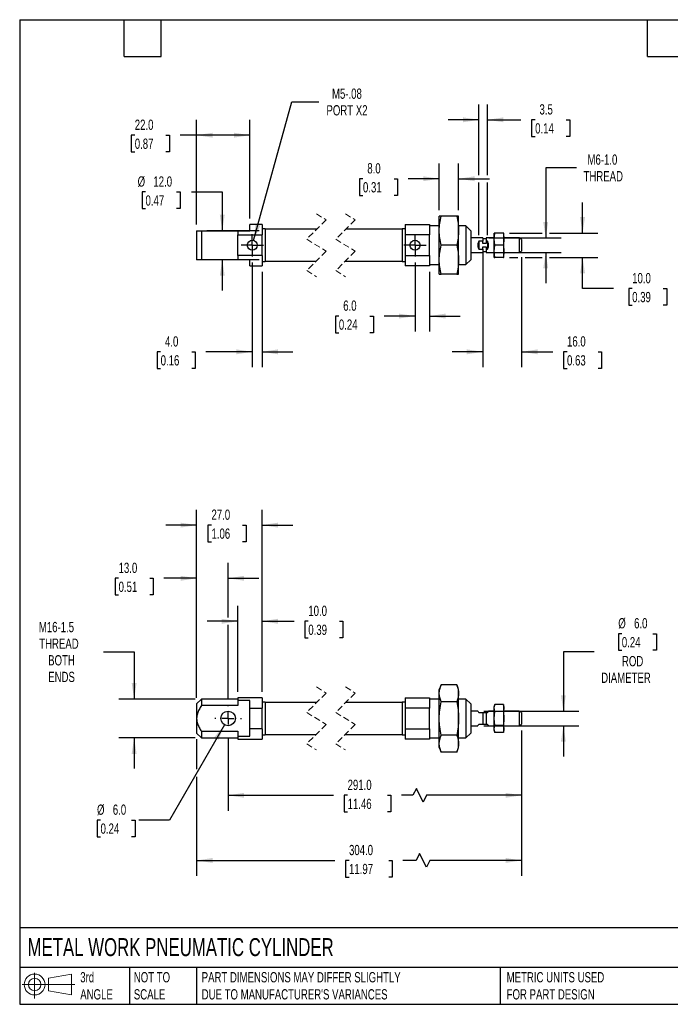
# Model space of a CAD drawing. Header units: millimetres. Extents: x 13 to 546, y 13 to 419.
# Tile 1 of 2: x 13 to 281, y 13 to 419. Entities that reach past the tile are written whole.
import ezdxf

# ---------------------------------------------------------------- set-up
doc = ezdxf.new("R2010")
doc.units = ezdxf.units.MM
doc.header["$LTSCALE"] = 2
for name, pattern in [('SLD-Center', [19.05, 15.24, -1.27, 1.27, -1.27]), ('SLD-Dashed', [1.905, 1.27, -0.635]), ('SLD-Solid', [0])]:
    doc.linetypes.add(name, pattern=pattern)
doc.layers.add('CENTER', color=40, linetype='SLD-Center')
doc.layers.add('SLD-DEFPOINTS', color=7, linetype='Continuous')
doc.layers.add('DIMENSIONS', color=140, linetype='SLD-Solid', lineweight=25)
doc.layers.add('TEXT', color=140, linetype='SLD-Solid', lineweight=25)
doc.styles.add('SLDTEXTSTYLE0', font='TXT', dxfattribs={"width": 0.7})
doc.dimstyles.new('SLDDIMSTYLE0', dxfattribs={"dimtxt": 4.316016, "dimasz": 6.604, "dimexe": 0, "dimexo": 0.0625, "dimgap": 1.079004, "dimtad": 0, "dimtih": 1, "dimtoh": 1, "dimdec": 1, "dimrnd": 1e-09, "dimzin": 4, "dimdsep": 46, "dimtxsty": 'SLDTEXTSTYLE0', "dimsah": 1, "dimcen": 0.09, "dimadec": 0, "dimazin": 1, "dimtfac": 1, "dimtdec": 1, "dimtmove": 0, "dimatfit": 0, "dimfxl": 0, "dimfrac": 2, "dimtolj": 1, "dimtzin": 12, "dimarcsym": 0})
doc.dimstyles.new('SLDDIMSTYLE1', dxfattribs={"dimtxt": 4.316016, "dimasz": 6.604, "dimexe": 0, "dimexo": 0.0625, "dimgap": 1.079004, "dimtad": 0, "dimtih": 1, "dimtoh": 1, "dimdec": 1, "dimrnd": 1e-09, "dimzin": 12, "dimdsep": 46, "dimtxsty": 'SLDTEXTSTYLE0', "dimsah": 1, "dimcen": 0.09, "dimadec": 0, "dimazin": 3, "dimtfac": 1, "dimtdec": 1, "dimtmove": 0, "dimatfit": 0, "dimfxl": 0, "dimfrac": 2, "dimtolj": 1, "dimtzin": 12, "dimarcsym": 0})
doc.dimstyles.new('SLDDIMSTYLE2', dxfattribs={"dimtxt": 4.316016, "dimasz": 6.604, "dimexe": 0, "dimexo": 0.0625, "dimgap": 1.079004, "dimtad": 0, "dimtih": 1, "dimtoh": 1, "dimdec": 1, "dimrnd": 1e-09, "dimzin": 4, "dimdsep": 46, "dimtxsty": 'SLDTEXTSTYLE0', "dimsah": 1, "dimcen": 0, "dimadec": 0, "dimazin": 1, "dimtfac": 1, "dimtdec": 1, "dimtofl": 0, "dimtmove": 0, "dimatfit": 3, "dimfxl": 0, "dimfrac": 2, "dimtolj": 1, "dimtzin": 12, "dimarcsym": 0})
doc.dimstyles.new('SLDDIMSTYLE3', dxfattribs={"dimtxt": 4.316016, "dimasz": 6.604, "dimexe": 0, "dimexo": 0.0625, "dimgap": 1.079004, "dimtad": 0, "dimtih": 1, "dimtoh": 1, "dimdec": 1, "dimrnd": 1e-09, "dimzin": 4, "dimdsep": 46, "dimtxsty": 'SLDTEXTSTYLE0', "dimsah": 1, "dimcen": 0.09, "dimadec": 0, "dimazin": 1, "dimtfac": 1, "dimtdec": 1, "dimtofl": 0, "dimtmove": 0, "dimatfit": 3, "dimfxl": 0, "dimfrac": 2, "dimtolj": 1, "dimtzin": 12, "dimarcsym": 0})
doc.dimstyles.new('SLDDIMSTYLE4', dxfattribs={"dimtxt": 4.316016, "dimasz": 6.604, "dimexe": 0, "dimexo": 0.0625, "dimgap": 1.079004, "dimtad": 0, "dimtih": 1, "dimtoh": 1, "dimdec": 1, "dimrnd": 1e-09, "dimzin": 12, "dimdsep": 46, "dimtxsty": 'SLDTEXTSTYLE0', "dimsah": 1, "dimcen": 0, "dimadec": 0, "dimazin": 3, "dimtfac": 1, "dimtdec": 1, "dimtofl": 0, "dimtmove": 0, "dimatfit": 3, "dimfxl": 0, "dimfrac": 2, "dimtolj": 1, "dimtzin": 12, "dimarcsym": 0})

# ---------------------------------------------------------------- blocks, each defined once
blk = doc.blocks.new('Block11')
at = {"color": 7, "linetype": 'SLD-Solid', "lineweight": 18}
for p, q in [((5.18, 10.62), (5.18, 0)), ((10.96, 8.33), (20.35, 10.06)), ((10.96, 3.19), (10.96, 8.33)), ((20.35, 10.06), (20.35, 1.46)), ((0, 5.76), (21.75, 5.76)), ((10.96, 3.19), (20.35, 1.46))]:
    blk.add_line(p, q, dxfattribs=at)
for radius in [4.3, 2.57]:
    blk.add_circle((5.18, 5.76), radius, dxfattribs=at)
blk = doc.blocks.new('Block12')
at = {"layer": 'SLD-DEFPOINTS'}
blk.add_blockref('Block11', (0, 0), dxfattribs=at)
blk = doc.blocks.new('_D')
at = {"layer": 'DIMENSIONS'}
for p, q in [((261.24, 165.68), (259.8, 165.68)), ((259.8, 165.68), (259.8, 158.82)), ((274.07, 165.68), (275.52, 165.68)), ((275.52, 165.68), (275.52, 158.82)), ((259.8, 158.82), (261.24, 158.82)), ((275.52, 158.82), (274.07, 158.82)), ((249.81, 158.21), (237.11, 158.21)), ((237.11, 158.21), (237.11, 133.68)), ((204.34, 133.68), (243.46, 133.68)), ((204.34, 127.68), (243.46, 127.68)), ((237.11, 127.68), (237.11, 114.98))]:
    blk.add_line(p, q, dxfattribs=at)
for points in [[(237.11, 133.68), (238.13, 140.29), (236.1, 140.29)], [(237.11, 127.68), (236.1, 121.08), (238.13, 121.08)]]:
    blk.add_solid(points, dxfattribs=at)
at = {"layer": 'DIMENSIONS', "char_height": 4.233, "attachment_point": 1, "style": 'SLDTEXTSTYLE0'}
for s, insert in [('%%c', (259.78, 172.1)), ('6.0', (266.3, 172.1)), ('0.24', (261.24, 164.27)), ('ROD', (261.3, 156.45)), ('DIAMETER', (252.71, 149.59))]:
    blk.add_mtext(s, dxfattribs=dict(at, insert=insert))
blk = doc.blocks.new('_D_1')
at = {"layer": 'DIMENSIONS'}
for p, q in [((47.23, 158.21), (59.93, 158.21)), ((59.93, 158.21), (59.93, 138.68)), ((85.18, 138.68), (53.58, 138.68)), ((85.18, 122.68), (53.58, 122.68)), ((59.93, 122.68), (59.93, 109.98))]:
    blk.add_line(p, q, dxfattribs=at)
for points in [[(59.93, 138.68), (60.95, 145.29), (58.92, 145.29)], [(59.93, 122.68), (58.92, 116.08), (60.95, 116.08)]]:
    blk.add_solid(points, dxfattribs=at)
at = {"layer": 'DIMENSIONS', "char_height": 4.233, "attachment_point": 1, "style": 'SLDTEXTSTYLE0'}
for s, insert in [('M16-1.5', (20.6, 170.53)), ('THREAD', (20.76, 163.67)), ('BOTH', (24.45, 156.81)), ('ENDS', (24.47, 149.95))]:
    blk.add_mtext(s, dxfattribs=dict(at, insert=insert))
blk = doc.blocks.new('_D_2')
at = {"layer": 'DIMENSIONS'}
for p, q in [((85.72, 139.22), (85.72, 194.89)), ((98.72, 172.32), (98.72, 194.89)), ((53.52, 188.54), (52.07, 188.54)), ((52.07, 188.54), (52.07, 181.68)), ((66.35, 188.54), (67.8, 188.54)), ((67.8, 188.54), (67.8, 181.68)), ((85.72, 188.54), (72.19, 188.54)), ((98.72, 188.54), (111.42, 188.54)), ((52.07, 181.68), (53.52, 181.68)), ((67.8, 181.68), (66.35, 181.68)), ((98.72, 138.76), (98.72, 169.28))]:
    blk.add_line(p, q, dxfattribs=at)
for points in [[(85.72, 188.54), (79.12, 189.56), (79.12, 187.52)], [(98.72, 188.54), (105.33, 187.52), (105.33, 189.56)]]:
    blk.add_solid(points, dxfattribs=at)
at = {"layer": 'DIMENSIONS', "char_height": 4.233, "attachment_point": 1, "style": 'SLDTEXTSTYLE0'}
for s, insert in [('13.0', (53.52, 194.96)), ('0.51', (53.52, 187.14))]:
    blk.add_mtext(s, dxfattribs=dict(at, insert=insert))
blk = doc.blocks.new('_D_3')
at = {"layer": 'DIMENSIONS'}
for p, q in [((97.22, 128.09), (74.51, 88.74)), ((46.08, 88.74), (44.63, 88.74)), ((44.63, 88.74), (44.63, 81.88)), ((58.91, 88.74), (60.36, 88.74)), ((60.36, 88.74), (60.36, 81.88)), ((74.51, 88.74), (61.81, 88.74)), ((44.63, 81.88), (46.08, 81.88)), ((60.36, 81.88), (58.91, 81.88))]:
    blk.add_line(p, q, dxfattribs=at)
blk.add_solid([(97.22, 128.09), (93.04, 122.88), (94.8, 121.86)], dxfattribs=at)
at = {"layer": 'DIMENSIONS', "char_height": 4.233, "attachment_point": 1, "style": 'SLDTEXTSTYLE0'}
for s, insert in [('%%c', (44.62, 95.16)), ('6.0', (51.14, 95.16)), ('0.24', (46.08, 87.34))]:
    blk.add_mtext(s, dxfattribs=dict(at, insert=insert))
blk = doc.blocks.new('_D_4')
at = {"layer": 'DIMENSIONS'}
for p, q in [((85.72, 139.22), (85.72, 216.84)), ((112.72, 141.72), (112.72, 216.84)), ((85.72, 210.49), (73.02, 210.49)), ((91.86, 210.49), (90.41, 210.49)), ((90.41, 210.49), (90.41, 203.63)), ((104.69, 210.49), (106.14, 210.49)), ((106.14, 210.49), (106.14, 203.63)), ((112.72, 210.49), (125.42, 210.49)), ((90.41, 203.63), (91.86, 203.63)), ((106.14, 203.63), (104.69, 203.63))]:
    blk.add_line(p, q, dxfattribs=at)
for points in [[(85.72, 210.49), (79.12, 211.5), (79.12, 209.47)], [(112.72, 210.49), (119.33, 209.47), (119.33, 211.5)]]:
    blk.add_solid(points, dxfattribs=at)
at = {"layer": 'DIMENSIONS', "char_height": 4.233, "attachment_point": 1, "style": 'SLDTEXTSTYLE0'}
for s, insert in [('27.0', (91.86, 216.91)), ('1.06', (91.86, 209.09))]:
    blk.add_mtext(s, dxfattribs=dict(at, insert=insert))
blk = doc.blocks.new('_D_5')
at = {"layer": 'DIMENSIONS'}
for p, q in [((102.72, 141.72), (102.72, 177.15)), ((112.72, 141.72), (112.72, 177.15)), ((102.72, 170.8), (90.02, 170.8)), ((112.72, 170.8), (125.98, 170.8)), ((131.83, 170.8), (130.38, 170.8)), ((130.38, 170.8), (130.38, 163.94)), ((144.65, 170.8), (146.1, 170.8)), ((146.1, 170.8), (146.1, 163.94)), ((130.38, 163.94), (131.83, 163.94)), ((146.1, 163.94), (144.65, 163.94))]:
    blk.add_line(p, q, dxfattribs=at)
for points in [[(102.72, 170.8), (96.12, 171.82), (96.12, 169.78)], [(112.72, 170.8), (119.33, 169.78), (119.33, 171.82)]]:
    blk.add_solid(points, dxfattribs=at)
at = {"layer": 'DIMENSIONS', "char_height": 4.233, "attachment_point": 1, "style": 'SLDTEXTSTYLE0'}
for s, insert in [('10.0', (131.83, 177.22)), ('0.39', (131.83, 169.4))]:
    blk.add_mtext(s, dxfattribs=dict(at, insert=insert))
blk = doc.blocks.new('_D_6')
at = {"layer": 'DIMENSIONS'}
for p, q in [((98.72, 122.6), (98.72, 92.61)), ((219.87, 125.72), (219.87, 92.61)), ((176.44, 101.78), (175.03, 98.96)), ((179.27, 96.14), (176.44, 101.78)), ((98.72, 98.96), (142.2, 98.96)), ((148.05, 98.96), (146.6, 98.96)), ((146.6, 98.96), (146.6, 92.1)), ((164.47, 98.96), (165.92, 98.96)), ((165.92, 98.96), (165.92, 92.1)), ((175.03, 98.96), (170.32, 98.96)), ((180.68, 98.96), (179.27, 96.14)), ((219.87, 98.96), (180.68, 98.96)), ((146.6, 92.1), (148.05, 92.1)), ((165.92, 92.1), (164.47, 92.1))]:
    blk.add_line(p, q, dxfattribs=at)
for points in [[(98.72, 98.96), (105.33, 97.95), (105.33, 99.98)], [(219.87, 98.96), (213.26, 99.98), (213.26, 97.95)]]:
    blk.add_solid(points, dxfattribs=at)
at = {"layer": 'DIMENSIONS', "char_height": 4.233, "attachment_point": 1, "style": 'SLDTEXTSTYLE0'}
for s, insert in [('291.0', (148.05, 105.39)), ('11.46', (148.05, 97.56))]:
    blk.add_mtext(s, dxfattribs=dict(at, insert=insert))
blk = doc.blocks.new('_D_7')
at = {"layer": 'DIMENSIONS'}
for p, q in [((85.72, 122.14), (85.72, 109.69)), ((219.87, 125.72), (219.87, 65.73)), ((85.72, 106.64), (85.72, 65.73)), ((177.79, 74.9), (176.38, 72.08)), ((180.61, 69.26), (177.79, 74.9)), ((85.72, 72.08), (142.79, 72.08)), ((148.64, 72.08), (147.19, 72.08)), ((147.19, 72.08), (147.19, 65.22)), ((165.06, 72.08), (166.5, 72.08)), ((166.5, 72.08), (166.5, 65.22)), ((176.38, 72.08), (170.9, 72.08)), ((182.02, 72.08), (180.61, 69.26)), ((219.87, 72.08), (182.02, 72.08)), ((147.19, 65.22), (148.64, 65.22)), ((166.5, 65.22), (165.06, 65.22))]:
    blk.add_line(p, q, dxfattribs=at)
for points in [[(85.72, 72.08), (92.33, 71.06), (92.33, 73.1)], [(219.87, 72.08), (213.26, 73.1), (213.26, 71.06)]]:
    blk.add_solid(points, dxfattribs=at)
at = {"layer": 'DIMENSIONS', "char_height": 4.233, "attachment_point": 1, "style": 'SLDTEXTSTYLE0'}
for s, insert in [('304.0', (148.64, 78.5)), ('11.97', (148.64, 70.68))]:
    blk.add_mtext(s, dxfattribs=dict(at, insert=insert))
blk = doc.blocks.new('SW_CENTERMARKSYMBOL_0')
at = {"layer": 'CENTER', "color": 0}
for p, q in [((0, 5.08), (0, 5.54)), ((-5.08, 0), (-5.54, 0)), ((0, 0), (-2.54, 0)), ((0, 0), (0, 2.54)), ((0, 0), (0, -2.54)), ((0, 0), (2.54, 0)), ((5.08, 0), (5.54, 0)), ((0, -5.08), (0, -5.54))]:
    blk.add_line(p, q, dxfattribs=at)
blk = doc.blocks.new('_D_9')
at = {"layer": 'DIMENSIONS'}
for p, q in [((203.87, 324.18), (203.87, 275.66)), ((219.87, 321.05), (219.87, 275.66)), ((203.87, 282.01), (191.17, 282.01)), ((219.87, 282.01), (232.78, 282.01)), ((238.62, 282.01), (237.17, 282.01)), ((237.17, 282.01), (237.17, 275.15)), ((251.45, 282.01), (252.9, 282.01)), ((252.9, 282.01), (252.9, 275.15)), ((237.17, 275.15), (238.62, 275.15)), ((252.9, 275.15), (251.45, 275.15))]:
    blk.add_line(p, q, dxfattribs=at)
for points in [[(203.87, 282.01), (197.26, 283.03), (197.26, 280.99)], [(219.87, 282.01), (226.47, 280.99), (226.47, 283.03)]]:
    blk.add_solid(points, dxfattribs=at)
at = {"layer": 'DIMENSIONS', "char_height": 4.233, "attachment_point": 1, "style": 'SLDTEXTSTYLE0'}
for s, insert in [('16.0', (238.62, 288.43)), ('0.63', (238.62, 280.61))]:
    blk.add_mtext(s, dxfattribs=dict(at, insert=insert))
blk = doc.blocks.new('_D_10')
at = {"layer": 'DIMENSIONS'}
for p, q in [((64.64, 348), (63.19, 348)), ((63.19, 348), (63.19, 341.14)), ((77.46, 348), (78.91, 348)), ((78.91, 348), (78.91, 341.14)), ((83.62, 348), (96.32, 348)), ((96.32, 348), (96.32, 332.01)), ((63.19, 341.14), (64.64, 341.14)), ((78.91, 341.14), (77.46, 341.14)), ((111.48, 332.01), (89.97, 332.01)), ((111.48, 320.01), (89.97, 320.01)), ((96.32, 320.01), (96.32, 307.31))]:
    blk.add_line(p, q, dxfattribs=at)
for points in [[(96.32, 332.01), (97.33, 338.61), (95.3, 338.61)], [(96.32, 320.01), (95.3, 313.41), (97.33, 313.41)]]:
    blk.add_solid(points, dxfattribs=at)
at = {"layer": 'DIMENSIONS', "char_height": 4.233, "attachment_point": 1, "style": 'SLDTEXTSTYLE0'}
for s, insert in [('%%c', (61.38, 354.43)), ('12.0', (67.89, 354.43)), ('0.47', (64.64, 346.6))]:
    blk.add_mtext(s, dxfattribs=dict(at, insert=insert))
blk = doc.blocks.new('_D_11')
at = {"layer": 'DIMENSIONS'}
for p, q in [((242.53, 358.01), (229.83, 358.01)), ((229.83, 358.01), (229.83, 329.01)), ((206.41, 329.01), (236.18, 329.01)), ((206.41, 323.01), (236.18, 323.01)), ((229.83, 323.01), (229.83, 310.31))]:
    blk.add_line(p, q, dxfattribs=at)
for points in [[(229.83, 329.01), (230.84, 335.61), (228.81, 335.61)], [(229.83, 323.01), (228.81, 316.41), (230.84, 316.41)]]:
    blk.add_solid(points, dxfattribs=at)
at = {"layer": 'DIMENSIONS', "char_height": 4.233, "attachment_point": 1, "style": 'SLDTEXTSTYLE0'}
for s, insert in [('M6-1.0', (247.06, 363.47)), ('THREAD', (245.43, 356.61))]:
    blk.add_mtext(s, dxfattribs=dict(at, insert=insert))
blk = doc.blocks.new('_D_12')
at = {"layer": 'DIMENSIONS'}
for p, q in [((245.04, 331.01), (245.04, 343.71)), ((214.9, 331.01), (228.3, 331.01)), ((231.35, 331.01), (251.39, 331.01)), ((214.9, 321.01), (218.34, 321.01)), ((221.39, 321.01), (228.3, 321.01)), ((231.35, 321.01), (251.39, 321.01)), ((245.04, 308.13), (245.04, 321.01)), ((257.74, 308.13), (245.04, 308.13)), ((265.51, 308.13), (264.07, 308.13)), ((264.07, 308.13), (264.07, 301.27)), ((278.34, 308.13), (279.79, 308.13)), ((279.79, 308.13), (279.79, 301.27)), ((264.07, 301.27), (265.51, 301.27)), ((279.79, 301.27), (278.34, 301.27))]:
    blk.add_line(p, q, dxfattribs=at)
for points in [[(245.04, 331.01), (246.05, 337.61), (244.02, 337.61)], [(245.04, 321.01), (244.02, 314.41), (246.05, 314.41)]]:
    blk.add_solid(points, dxfattribs=at)
at = {"layer": 'DIMENSIONS', "char_height": 4.233, "attachment_point": 1, "style": 'SLDTEXTSTYLE0'}
for s, insert in [('10.0', (265.51, 314.55)), ('0.39', (265.51, 306.73))]:
    blk.add_mtext(s, dxfattribs=dict(at, insert=insert))
blk = doc.blocks.new('_D_13')
at = {"layer": 'DIMENSIONS'}
for p, q in [((185.87, 340.55), (185.87, 359.8)), ((193.87, 340.55), (193.87, 359.8)), ((154.39, 353.45), (152.94, 353.45)), ((152.94, 353.45), (152.94, 346.59)), ((167.21, 353.45), (168.66, 353.45)), ((168.66, 353.45), (168.66, 346.59)), ((185.87, 353.45), (173.06, 353.45)), ((193.87, 353.45), (206.57, 353.45)), ((152.94, 346.59), (154.39, 346.59)), ((168.66, 346.59), (167.21, 346.59))]:
    blk.add_line(p, q, dxfattribs=at)
for points in [[(185.87, 353.45), (179.26, 354.47), (179.26, 352.44)], [(193.87, 353.45), (200.47, 352.44), (200.47, 354.47)]]:
    blk.add_solid(points, dxfattribs=at)
at = {"layer": 'DIMENSIONS', "char_height": 4.233, "attachment_point": 1, "style": 'SLDTEXTSTYLE0'}
for s, insert in [('8.0', (156.18, 359.87)), ('0.31', (154.39, 352.05))]:
    blk.add_mtext(s, dxfattribs=dict(at, insert=insert))
blk = doc.blocks.new('_D_14')
at = {"layer": 'DIMENSIONS'}
for p, q in [((202.27, 354.98), (202.27, 384.12)), ((205.77, 354.98), (205.77, 384.12)), ((202.27, 377.77), (189.57, 377.77)), ((205.77, 377.77), (219.62, 377.77)), ((225.47, 377.77), (224.02, 377.77)), ((224.02, 377.77), (224.02, 370.91)), ((238.29, 377.77), (239.74, 377.77)), ((239.74, 377.77), (239.74, 370.91)), ((224.02, 370.91), (225.47, 370.91)), ((239.74, 370.91), (238.29, 370.91)), ((202.27, 330.21), (202.27, 351.93)), ((205.77, 330.21), (205.77, 351.93))]:
    blk.add_line(p, q, dxfattribs=at)
for points in [[(202.27, 377.77), (195.66, 378.79), (195.66, 376.76)], [(205.77, 377.77), (212.37, 376.76), (212.37, 378.79)]]:
    blk.add_solid(points, dxfattribs=at)
at = {"layer": 'DIMENSIONS', "char_height": 4.233, "attachment_point": 1, "style": 'SLDTEXTSTYLE0'}
for s, insert in [('3.5', (227.26, 384.2)), ('0.14', (225.47, 376.37))]:
    blk.add_mtext(s, dxfattribs=dict(at, insert=insert))
blk = doc.blocks.new('_D_15')
at = {"layer": 'DIMENSIONS'}
for p, q in [((108.72, 318.86), (108.72, 275.66)), ((112.72, 314.97), (112.72, 275.66)), ((70.88, 282.01), (69.43, 282.01)), ((69.43, 282.01), (69.43, 275.15)), ((83.71, 282.01), (85.16, 282.01)), ((85.16, 282.01), (85.16, 275.15)), ((108.72, 282.01), (89.55, 282.01)), ((112.72, 282.01), (125.42, 282.01)), ((69.43, 275.15), (70.88, 275.15)), ((85.16, 275.15), (83.71, 275.15))]:
    blk.add_line(p, q, dxfattribs=at)
for points in [[(108.72, 282.01), (102.12, 283.03), (102.12, 280.99)], [(112.72, 282.01), (119.33, 280.99), (119.33, 283.03)]]:
    blk.add_solid(points, dxfattribs=at)
at = {"layer": 'DIMENSIONS', "char_height": 4.233, "attachment_point": 1, "style": 'SLDTEXTSTYLE0'}
for s, insert in [('4.0', (72.68, 288.43)), ('0.16', (70.88, 280.61))]:
    blk.add_mtext(s, dxfattribs=dict(at, insert=insert))
blk = doc.blocks.new('_D_16')
at = {"layer": 'DIMENSIONS'}
for p, q in [((175.87, 318.86), (175.87, 290.42)), ((181.87, 314.97), (181.87, 290.42)), ((144.44, 296.77), (143, 296.77)), ((143, 296.77), (143, 289.91)), ((157.27, 296.77), (158.72, 296.77)), ((158.72, 296.77), (158.72, 289.91)), ((175.87, 296.77), (163.12, 296.77)), ((181.87, 296.77), (194.57, 296.77)), ((143, 289.91), (144.44, 289.91)), ((158.72, 289.91), (157.27, 289.91))]:
    blk.add_line(p, q, dxfattribs=at)
for points in [[(175.87, 296.77), (169.26, 297.78), (169.26, 295.75)], [(181.87, 296.77), (188.47, 295.75), (188.47, 297.78)]]:
    blk.add_solid(points, dxfattribs=at)
at = {"layer": 'DIMENSIONS', "char_height": 4.233, "attachment_point": 1, "style": 'SLDTEXTSTYLE0'}
for s, insert in [('6.0', (146.24, 303.19)), ('0.24', (144.44, 295.37))]:
    blk.add_mtext(s, dxfattribs=dict(at, insert=insert))
blk = doc.blocks.new('_D_17')
at = {"layer": 'DIMENSIONS'}
for p, q in [((85.72, 334.55), (85.72, 377.78)), ((107.72, 337.05), (107.72, 377.78)), ((60.2, 371.43), (58.75, 371.43)), ((58.75, 371.43), (58.75, 364.57)), ((73.02, 371.43), (74.47, 371.43)), ((74.47, 371.43), (74.47, 364.57)), ((85.72, 371.43), (78.87, 371.43)), ((107.72, 371.43), (85.72, 371.43)), ((58.75, 364.57), (60.2, 364.57)), ((74.47, 364.57), (73.02, 364.57))]:
    blk.add_line(p, q, dxfattribs=at)
for points in [[(85.72, 371.43), (92.33, 370.41), (92.33, 372.45)], [(107.72, 371.43), (101.12, 372.45), (101.12, 370.41)]]:
    blk.add_solid(points, dxfattribs=at)
at = {"layer": 'DIMENSIONS', "char_height": 4.233, "attachment_point": 1, "style": 'SLDTEXTSTYLE0'}
for s, insert in [('22.0', (60.2, 377.85)), ('0.87', (60.2, 370.03))]:
    blk.add_mtext(s, dxfattribs=dict(at, insert=insert))
blk = doc.blocks.new('_D_18')
at = {"layer": 'DIMENSIONS'}
for p, q in [((109.27, 328), (125.04, 385.23)), ((125.04, 385.23), (136.15, 385.23))]:
    blk.add_line(p, q, dxfattribs=at)
blk.add_solid([(109.27, 328), (112.01, 334.1), (110.05, 334.64)], dxfattribs=at)
at = {"layer": 'DIMENSIONS', "char_height": 4.233, "attachment_point": 1, "style": 'SLDTEXTSTYLE0'}
for s, insert in [('M5-.08', (141.6, 390.68)), ('PORT X2', (139.33, 383.82))]:
    blk.add_mtext(s, dxfattribs=dict(at, insert=insert))
blk = doc.blocks.new('SW_CENTERMARKSYMBOL_1')
at = {"layer": 'CENTER', "color": 0}
for p, q in [((0, 2.54), (0, 4.61)), ((-2.54, 0), (-4.61, 0)), ((0, 0), (-2.54, 0)), ((0, 0), (0, 2.54)), ((0, 0), (0, -2.54)), ((0, 0), (2.54, 0)), ((2.54, 0), (4.61, 0)), ((0, -2.54), (0, -4.61))]:
    blk.add_line(p, q, dxfattribs=at)
blk = doc.blocks.new('SW_CENTERMARKSYMBOL_2')
at = {"layer": 'CENTER', "color": 0}
for p, q in [((0, 2.54), (0, 4.61)), ((-2.54, 0), (-4.61, 0)), ((0, 0), (-2.54, 0)), ((0, 0), (0, 2.54)), ((0, 0), (0, -2.54)), ((0, 0), (2.54, 0)), ((2.54, 0), (4.61, 0)), ((0, -2.54), (0, -4.61))]:
    blk.add_line(p, q, dxfattribs=at)

msp = doc.modelspace()

# ---------------------------------------------------------------- linework, layer by layer
at = {"color": 7, "linetype": 'SLD-Dashed', "lineweight": 18}
for p, q in [((135.16, 339), (139.16, 336.5)), ((147.16, 339), (151.16, 336.5)), ((139.16, 336.5), (131.16, 328.5)), ((151.16, 336.5), (143.16, 328.5)), ((131.16, 328.5), (139.16, 323.52)), ((143.16, 328.5), (151.16, 323.52)), ((139.16, 323.52), (131.16, 315.52)), ((151.16, 323.52), (143.16, 315.52)), ((131.16, 315.52), (135.16, 313.03)), ((143.16, 315.52), (147.16, 313.03)), ((135.16, 143.67), (139.16, 141.18)), ((147.16, 143.67), (151.16, 141.18)), ((139.16, 141.18), (131.16, 133.18)), ((151.16, 141.18), (143.16, 133.18)), ((131.16, 133.18), (139.16, 128.19)), ((143.16, 133.18), (151.16, 128.19)), ((139.16, 128.19), (131.16, 120.19)), ((151.16, 128.19), (143.16, 120.19)), ((131.16, 120.19), (135.16, 117.7)), ((143.16, 120.19), (147.16, 117.7))]:
    msp.add_line(p, q, dxfattribs=at)
for p, q in [((186.67, 338.01), (185.87, 338.01)), ((185.87, 332.01), (185.87, 338.01)), ((193.07, 338.01), (186.67, 338.01)), ((193.87, 338.01), (193.07, 338.01)), ((193.87, 332.01), (193.87, 338.01)), ((112.72, 334.51), (107.72, 334.51)), ((107.72, 332.01), (107.72, 334.51)), ((112.72, 334.51), (112.72, 330.25)), ((171.87, 334.51), (171.87, 330.25)), ((171.87, 334.51), (181.87, 334.51)), ((181.87, 334.51), (181.87, 330.25)), ((185.87, 334.01), (181.87, 334.01)), ((196.87, 334.01), (193.87, 334.01)), ((198.87, 332.01), (196.87, 334.01)), ((196.87, 334.01), (196.87, 318.01)), ((85.72, 332.01), (85.72, 320.01)), ((85.72, 332.01), (87.72, 332.01)), ((87.72, 332.01), (87.72, 320.01)), ((87.72, 332.01), (102.72, 332.01)), ((102.72, 332.01), (102.72, 330.25)), ((102.72, 332.01), (107.72, 332.01)), ((102.72, 330.25), (112.72, 330.25)), ((102.72, 321.77), (102.72, 330.25)), ((114.02, 332.71), (112.72, 332.71)), ((112.72, 321.77), (112.72, 330.25)), ((114.02, 332.71), (114.02, 319.31)), ((135.3, 332.65), (114.02, 332.65)), ((170.57, 332.65), (147.3, 332.65)), ((171.87, 332.71), (170.57, 332.71)), ((170.57, 332.71), (170.57, 319.31)), ((181.87, 330.25), (171.87, 330.25)), ((171.87, 330.25), (171.87, 321.77)), ((181.87, 321.77), (181.87, 330.25)), ((185.87, 320.01), (185.87, 332.01)), ((193.87, 320.01), (193.87, 332.01)), ((198.87, 332.01), (198.87, 320.01)), ((208.57, 328.51), (208.78, 331.01)), ((208.78, 331.01), (208.57, 331.01)), ((208.57, 328.51), (208.57, 331.01)), ((212.36, 331.01), (208.78, 331.01)), ((212.36, 331.01), (212.57, 328.51)), ((212.57, 331.01), (212.36, 331.01)), ((212.57, 328.51), (212.57, 331.01)), ((193.07, 326.01), (186.67, 326.01)), ((203.87, 329.01), (198.87, 329.01)), ((203.87, 327.67), (202.27, 327.67)), ((202.27, 327.67), (202.27, 324.35)), ((203.87, 329.01), (203.87, 327.67)), ((205.27, 328.61), (203.87, 328.61)), ((203.87, 326.72), (203.87, 327.67)), ((205.27, 326.72), (203.87, 326.72)), ((203.87, 325.3), (205.27, 325.3)), ((203.87, 324.35), (203.87, 325.3)), ((208.57, 329.01), (205.27, 329.01)), ((205.27, 329.01), (205.27, 327.67)), ((205.77, 327.67), (205.27, 327.67)), ((205.27, 327.67), (205.27, 326.72)), ((205.27, 325.3), (205.27, 324.35)), ((205.77, 327.67), (205.77, 324.35)), ((208.78, 326.01), (208.57, 328.51)), ((208.57, 323.51), (208.57, 328.51)), ((208.57, 323.51), (208.78, 326.01)), ((212.36, 326.01), (208.78, 326.01)), ((212.57, 328.51), (212.36, 326.01)), ((212.36, 326.01), (212.57, 323.51)), ((218.87, 329.01), (212.57, 329.01)), ((212.57, 323.51), (212.57, 328.51)), ((219.87, 328.43), (218.87, 329.01)), ((218.87, 329.01), (218.87, 323.01)), ((219.87, 328.43), (219.87, 323.59)), ((112.72, 321.77), (102.72, 321.77)), ((102.72, 321.77), (102.72, 320.01)), ((112.72, 321.77), (112.72, 317.51)), ((171.87, 321.77), (181.87, 321.77)), ((171.87, 321.77), (171.87, 317.51)), ((181.87, 321.77), (181.87, 317.51)), ((198.87, 323.01), (203.87, 323.01)), ((202.27, 324.35), (203.87, 324.35)), ((203.87, 324.35), (203.87, 323.01)), ((203.87, 323.41), (205.27, 323.41)), ((205.27, 324.35), (205.77, 324.35)), ((205.27, 324.35), (205.27, 323.01)), ((205.27, 323.01), (208.57, 323.01)), ((208.78, 321.01), (208.57, 323.51)), ((208.57, 321.01), (208.57, 323.51)), ((212.57, 323.51), (212.36, 321.01)), ((212.57, 321.01), (212.57, 323.51)), ((212.57, 323.01), (218.87, 323.01)), ((218.87, 323.01), (219.87, 323.59)), ((87.72, 320.01), (85.72, 320.01)), ((102.72, 320.01), (87.72, 320.01)), ((107.72, 320.01), (102.72, 320.01)), ((107.72, 317.51), (107.72, 320.01)), ((107.72, 317.51), (112.72, 317.51)), ((112.72, 319.31), (114.02, 319.31)), ((114.02, 319.38), (135.02, 319.38)), ((147.02, 319.38), (170.57, 319.38)), ((170.57, 319.31), (171.87, 319.31)), ((181.87, 317.51), (171.87, 317.51)), ((181.87, 318.01), (185.87, 318.01)), ((185.87, 314.01), (185.87, 320.01)), ((193.87, 314.01), (193.87, 320.01)), ((193.87, 318.01), (196.87, 318.01)), ((196.87, 318.01), (198.87, 320.01)), ((208.57, 321.01), (208.78, 321.01)), ((212.36, 321.01), (208.78, 321.01)), ((212.36, 321.01), (212.57, 321.01)), ((185.87, 314.01), (186.67, 314.01)), ((193.07, 314.01), (186.67, 314.01)), ((193.07, 314.01), (193.87, 314.01)), ((186.67, 144.54), (185.87, 142.68)), ((185.87, 141.08), (185.87, 142.68)), ((193.07, 144.54), (186.67, 144.54)), ((193.87, 142.68), (193.07, 144.54)), ((193.87, 141.08), (193.87, 142.68)), ((87.72, 138.68), (85.72, 136.68)), ((102.72, 138.68), (87.72, 138.68)), ((87.72, 138.68), (87.72, 135.98)), ((102.72, 139.18), (102.72, 138.05)), ((112.72, 139.18), (102.72, 139.18)), ((112.72, 139.18), (112.72, 134.93)), ((171.87, 139.18), (171.87, 134.93)), ((171.87, 139.18), (181.87, 139.18)), ((181.87, 139.18), (181.87, 134.93)), ((185.87, 138.68), (181.87, 138.68)), ((185.87, 130.68), (185.87, 141.08)), ((193.87, 130.68), (193.87, 141.08)), ((196.87, 138.68), (193.87, 138.68)), ((198.87, 136.68), (196.87, 138.68)), ((196.87, 138.68), (196.87, 122.68)), ((85.72, 136.68), (85.72, 130.68)), ((102.72, 135.98), (87.72, 135.98)), ((107.72, 138.05), (102.72, 138.05)), ((102.72, 138.05), (102.72, 135.98)), ((107.72, 134.93), (107.72, 138.05)), ((107.72, 134.93), (112.72, 134.93)), ((107.72, 126.44), (107.72, 134.93)), ((114.02, 137.38), (112.72, 137.38)), ((112.72, 126.44), (112.72, 134.93)), ((114.02, 137.38), (114.02, 123.98)), ((135.3, 137.32), (114.02, 137.32)), ((170.57, 137.32), (147.3, 137.32)), ((171.87, 137.38), (170.57, 137.38)), ((170.57, 137.38), (170.57, 123.98)), ((171.87, 134.93), (171.87, 126.44)), ((181.87, 134.93), (171.87, 134.93)), ((181.87, 126.44), (181.87, 134.93)), ((193.07, 137.61), (186.67, 137.61)), ((198.87, 136.68), (198.87, 124.68)), ((208.78, 136.46), (208.57, 135.68)), ((208.57, 135.01), (208.78, 136.46)), ((208.57, 135.01), (208.57, 135.68)), ((208.57, 130.68), (208.57, 135.01)), ((208.78, 133.57), (208.57, 135.01)), ((212.36, 136.46), (208.78, 136.46)), ((212.57, 135.68), (212.36, 136.46)), ((212.36, 136.46), (212.57, 135.01)), ((212.57, 135.01), (212.36, 133.57)), ((212.57, 135.01), (212.57, 135.68)), ((212.57, 130.68), (212.57, 135.01)), ((85.72, 130.68), (85.72, 124.68)), ((185.87, 120.29), (185.87, 130.68)), ((193.87, 120.29), (193.87, 130.68)), ((201.8, 133.68), (198.87, 133.68)), ((202.27, 133.18), (203.87, 133.18)), ((203.87, 133.18), (203.87, 128.18)), ((203.87, 133.18), (205.27, 133.18)), ((205.27, 133.18), (205.77, 133.18)), ((205.27, 133.18), (205.27, 128.18)), ((208.57, 133.68), (206.24, 133.68)), ((208.57, 130.68), (208.78, 133.57)), ((208.78, 127.8), (208.57, 130.68)), ((208.57, 126.35), (208.57, 130.68)), ((212.36, 133.57), (208.78, 133.57)), ((212.36, 133.57), (212.57, 130.68)), ((212.57, 130.68), (212.36, 127.8)), ((218.87, 133.68), (212.57, 133.68)), ((212.57, 126.35), (212.57, 130.68)), ((219.87, 133.11), (218.87, 133.68)), ((218.87, 133.68), (218.87, 127.68)), ((219.87, 133.11), (219.87, 128.26)), ((112.72, 126.44), (107.72, 126.44)), ((107.72, 123.32), (107.72, 126.44)), ((112.72, 126.44), (112.72, 122.18)), ((171.87, 126.44), (181.87, 126.44)), ((171.87, 126.44), (171.87, 122.18)), ((181.87, 126.44), (181.87, 122.18)), ((198.87, 127.68), (201.8, 127.68)), ((203.87, 128.18), (202.27, 128.18)), ((205.27, 128.18), (203.87, 128.18)), ((205.77, 128.18), (205.27, 128.18)), ((206.24, 127.68), (208.57, 127.68)), ((208.57, 126.35), (208.78, 127.8)), ((208.78, 124.91), (208.57, 126.35)), ((208.57, 125.68), (208.57, 126.35)), ((212.36, 127.8), (208.78, 127.8)), ((212.36, 127.8), (212.57, 126.35)), ((212.57, 126.35), (212.36, 124.91)), ((212.57, 127.68), (218.87, 127.68)), ((212.57, 125.68), (212.57, 126.35)), ((218.87, 127.68), (219.87, 128.26)), ((85.72, 124.68), (87.72, 122.68)), ((87.72, 125.39), (87.72, 122.68)), ((87.72, 125.39), (102.72, 125.39)), ((87.72, 122.68), (102.72, 122.68)), ((102.72, 125.39), (102.72, 123.32)), ((102.72, 123.32), (102.72, 122.18)), ((102.72, 123.32), (107.72, 123.32)), ((102.72, 122.18), (112.72, 122.18)), ((112.72, 123.98), (114.02, 123.98)), ((114.02, 124.05), (135.02, 124.05)), ((147.02, 124.05), (170.57, 124.05)), ((170.57, 123.98), (171.87, 123.98)), ((181.87, 122.18), (171.87, 122.18)), ((181.87, 122.68), (185.87, 122.68)), ((193.07, 123.76), (186.67, 123.76)), ((193.87, 122.68), (196.87, 122.68)), ((196.87, 122.68), (198.87, 124.68)), ((208.57, 125.68), (208.78, 124.91)), ((212.36, 124.91), (208.78, 124.91)), ((212.36, 124.91), (212.57, 125.68)), ((185.87, 118.68), (185.87, 120.29)), ((185.87, 118.68), (186.67, 116.83)), ((193.07, 116.83), (193.87, 118.68)), ((193.87, 118.68), (193.87, 120.29)), ((193.07, 116.83), (186.67, 116.83))]:
    msp.add_line(p, q)
at = {"flags": 128}
for points in [[(205.77, 133.18), (206.16, 133.58), (206.24, 133.66)], [(202.27, 128.18), (201.87, 127.79), (201.8, 127.71)]]:
    msp.add_lwpolyline(points, dxfattribs=at)
for centre, radius in [((108.72, 326.01), 2.07), ((175.87, 326.01), 2.07), ((98.72, 130.68), 3)]:
    msp.add_circle(centre, radius)
for points, knots in [([(185.87, 332.01), (185.88, 332.51), (185.9, 333.51), (186.12, 335.53), (186.45, 337.01), (186.67, 338.01)], [0, 0, 0, 0, 0.2474192, 0.496041, 1, 1, 1, 1]), ([(193.07, 338.01), (193.29, 337.03), (193.62, 335.55), (193.84, 333.53), (193.86, 332.52), (193.87, 332.01)], [0, 0, 0, 0, 0.4982486, 0.7488344, 1, 1, 1, 1]), ([(186.67, 326.01), (186.44, 327), (185.99, 328.97), (185.91, 331), (185.87, 332.01)], [0, 0, 0, 0, 0.4984, 1, 1, 1, 1]), ([(193.87, 332.01), (193.83, 331.01), (193.75, 328.98), (193.3, 327.01), (193.07, 326.01)], [0, 0, 0, 0, 0.4958927, 1, 1, 1, 1]), ([(185.87, 320.01), (185.91, 321.01), (185.99, 323.04), (186.44, 325.01), (186.67, 326.01)], [0, 0, 0, 0, 0.495893, 1, 1, 1, 1]), ([(193.07, 326.01), (193.29, 325.03), (193.75, 323.05), (193.83, 321.03), (193.87, 320.01)], [0, 0, 0, 0, 0.4984, 1, 1, 1, 1]), ([(202.27, 327.67), (202.12, 327.38), (201.8, 326.8), (201.73, 325.86), (201.89, 325.02), (202.14, 324.57), (202.27, 324.35)], [0, 0, 0, 0, 0.274644, 0.561313, 0.785356, 1, 1, 1, 1]), ([(205.77, 324.35), (205.92, 324.64), (206.23, 325.22), (206.31, 326.16), (206.15, 327), (205.89, 327.45), (205.77, 327.67)], [0, 0, 0, 0, 0.274645, 0.561313, 0.785355, 1, 1, 1, 1]), ([(186.67, 314.01), (186.45, 315), (186.12, 316.47), (185.9, 318.49), (185.88, 319.5), (185.87, 320.01)], [0, 0, 0, 0, 0.498249, 0.748834, 1, 1, 1, 1]), ([(193.87, 320.01), (193.86, 319.51), (193.84, 318.51), (193.62, 316.49), (193.29, 315.01), (193.07, 314.01)], [0, 0, 0, 0, 0.2474191, 0.4960412, 1, 1, 1, 1]), ([(185.87, 141.08), (185.91, 141.66), (186, 142.86), (186.44, 143.97), (186.67, 144.54)], [0, 0, 0, 0, 0.488175, 1, 1, 1, 1]), ([(193.07, 144.54), (193.29, 143.98), (193.74, 142.86), (193.83, 141.67), (193.87, 141.08)], [0, 0, 0, 0, 0.506149, 1, 1, 1, 1]), ([(186.67, 137.61), (186.45, 138.18), (186.12, 139.02), (185.9, 140.19), (185.88, 140.78), (185.87, 141.08)], [0, 0, 0, 0, 0.505704, 0.75377, 1, 1, 1, 1]), ([(193.87, 141.08), (193.86, 140.79), (193.84, 140.2), (193.62, 139.03), (193.29, 138.18), (193.07, 137.61)], [0, 0, 0, 0, 0.2425497, 0.4886117, 1, 1, 1, 1]), ([(87.72, 135.98), (87.39, 135.45), (86.72, 134.39), (86.09, 132.93), (85.77, 131.68), (85.74, 131.02), (85.72, 130.68)], [0, 0, 0, 0, 0.3249739, 0.6552271, 0.8257541, 1, 1, 1, 1]), ([(185.87, 130.68), (185.88, 131.26), (185.9, 132.42), (186.12, 134.74), (186.45, 136.46), (186.67, 137.61)], [0, 0, 0, 0, 0.248055, 0.497015, 1, 1, 1, 1]), ([(193.07, 137.61), (193.29, 136.47), (193.62, 134.76), (193.84, 132.44), (193.86, 131.27), (193.87, 130.68)], [0, 0, 0, 0, 0.497271, 0.74819, 1, 1, 1, 1]), ([(85.72, 130.68), (85.74, 130.32), (85.78, 129.59), (86.13, 128.32), (86.77, 126.9), (87.4, 125.9), (87.72, 125.39)], [0, 0, 0, 0, 0.188179, 0.381786, 0.687892, 1, 1, 1, 1]), ([(186.67, 123.76), (186.45, 124.89), (186.12, 126.61), (185.9, 128.93), (185.88, 130.1), (185.87, 130.68)], [0, 0, 0, 0, 0.4972715, 0.7481901, 1, 1, 1, 1]), ([(193.87, 130.68), (193.86, 130.11), (193.84, 128.95), (193.62, 126.63), (193.29, 124.91), (193.07, 123.76)], [0, 0, 0, 0, 0.248055, 0.497015, 1, 1, 1, 1]), ([(201.8, 133.66), (201.79, 133.66), (201.72, 133.73), (202.08, 133.37), (202.19, 133.26), (202.27, 133.18)], [0, 0, 0, 0, 0.0401002, 0.3491824, 1, 1, 1, 1]), ([(206.24, 127.71), (206.25, 127.71), (206.32, 127.64), (205.96, 128), (205.84, 128.11), (205.77, 128.18)], [0, 0, 0, 0, 0.0400862, 0.3491584, 1, 1, 1, 1]), ([(185.87, 120.29), (185.88, 120.58), (185.9, 121.16), (186.12, 122.34), (186.45, 123.19), (186.67, 123.76)], [0, 0, 0, 0, 0.24255, 0.488611, 1, 1, 1, 1]), ([(193.07, 123.76), (193.29, 123.19), (193.61, 122.35), (193.84, 121.18), (193.86, 120.59), (193.87, 120.29)], [0, 0, 0, 0, 0.505704, 0.75377, 1, 1, 1, 1]), ([(186.67, 116.83), (186.44, 117.39), (186, 118.51), (185.91, 119.7), (185.87, 120.29)], [0, 0, 0, 0, 0.506149, 1, 1, 1, 1]), ([(193.87, 120.29), (193.83, 119.71), (193.74, 118.51), (193.3, 117.4), (193.07, 116.83)], [0, 0, 0, 0, 0.4881753, 1, 1, 1, 1])]:
    msp.add_open_spline(points, degree=3, knots=knots)
at = {"layer": 'TEXT'}
for p, q in [((12.7, 419.1), (546.1, 419.1)), ((12.7, 419.1), (12.7, 12.7)), ((55.88, 403.86), (55.88, 419.1)), ((71.12, 403.86), (71.12, 419.1)), ((271.78, 403.86), (271.78, 419.1)), ((55.88, 403.86), (71.12, 403.86)), ((271.78, 403.86), (287.02, 403.86)), ((546.1, 44.25), (12.7, 44.25)), ((546.1, 27.94), (12.7, 27.94)), ((58.09, 27.94), (58.09, 12.7)), ((85.67, 27.94), (85.67, 12.7)), ((210.97, 27.94), (210.97, 12.7)), ((12.7, 12.7), (546.1, 12.7))]:
    msp.add_line(p, q, dxfattribs=at)

# ---------------------------------------------------------------- block references
at = {"layer": 'CENTER'}
for name, p in [('SW_CENTERMARKSYMBOL_1', (108.72, 326.01)), ('SW_CENTERMARKSYMBOL_2', (175.87, 326.01)), ('SW_CENTERMARKSYMBOL_0', (98.72, 130.68))]:
    msp.add_blockref(name, p, dxfattribs=at)
at = {"layer": 'SLD-DEFPOINTS'}
msp.add_blockref('Block12', (13.68, 15.11), dxfattribs=at)

# ---------------------------------------------------------------- texts
at = {"layer": 'TEXT', "attachment_point": 1, "style": 'SLDTEXTSTYLE0'}
for s, insert, char_height in [('METAL WORK PNEUMATIC CYLINDER', (15.93, 40.01), 7.4083), ('3rd^JANGLE', (37.7, 25.99), 4.233), ('NOT TO^JSCALE', (59.81, 25.99), 4.2333), ("PART DIMENSIONS MAY DIFFER SLIGHTLY ^JDUE TO MANUFACTURER'S VARIANCES", (87.83, 25.99), 4.2333), ('METRIC UNITS USED ^JFOR PART DESIGN', (213.71, 25.99), 4.2333)]:
    msp.add_mtext(s, dxfattribs=dict(at, insert=insert, char_height=char_height))

# ---------------------------------------------------------------- dimensions: what is measured, and where the dimension line sits
at = {"layer": 'DIMENSIONS'}
dim = msp.add_diameter_dim_2p(p1=(108.18, 324.02), p2=(109.27, 328), text='M5-.08\\PPORT X2', dimstyle='SLDDIMSTYLE4', override={"dimpost": '<>'}, dxfattribs=at)
dim.commit()
dim.dimension.update_dxf_attribs({"geometry": '_D_18', "text_midpoint": (151.67, 385.23), "dimtype": 163})
for base, p1, p2, dimstyle, picture, middle in [((202.27, 377.77), (205.77, 327.67), (202.27, 327.67), 'SLDDIMSTYLE1', '_D_14', (231.88, 377.77)), ((85.72, 371.43), (107.72, 334.51), (85.72, 332.01), 'SLDDIMSTYLE3', '_D_17', (66.61, 371.43)), ((185.87, 353.45), (193.87, 338.01), (185.87, 338.01), 'SLDDIMSTYLE0', '_D_13', (160.8, 353.45)), ((203.87, 282.01), (219.87, 323.59), (203.87, 326.72), 'SLDDIMSTYLE0', '_D_9', (245.04, 282.01)), ((108.72, 282.01), (112.72, 317.51), (108.72, 321.4), 'SLDDIMSTYLE0', '_D_15', (77.29, 282.01)), ((175.87, 296.77), (181.87, 317.51), (175.87, 321.4), 'SLDDIMSTYLE0', '_D_16', (150.86, 296.77)), ((112.72, 210.49), (85.72, 136.68), (112.72, 139.18), 'SLDDIMSTYLE0', '_D_4', (98.27, 210.49)), ((98.72, 188.54), (85.72, 136.68), (98.72, 136.22), 'SLDDIMSTYLE0', '_D_2', (59.93, 188.54)), ((102.72, 170.8), (112.72, 139.18), (102.72, 139.18), 'SLDDIMSTYLE0', '_D_5', (138.24, 170.8))]:
    dim = msp.add_linear_dim(base=base, p1=p1, p2=p2, dimstyle=dimstyle, dxfattribs=at)
    dim.commit()
    dim.dimension.update_dxf_attribs({"geometry": picture, "text_midpoint": middle, "dimtype": 160})
for base, p1, p2, text, dimstyle, picture, middle in [((229.83, 323.01), (203.87, 329.01), (203.87, 323.01), 'M6-1.0\\PTHREAD', 'SLDDIMSTYLE1', '_D_11', (229.83, 358.01)), ((96.32, 320.01), (114.02, 332.01), (114.02, 320.01), '%%c<>', 'SLDDIMSTYLE0', '_D_10', (96.32, 348)), ((237.11, 127.68), (201.8, 133.68), (201.8, 127.68), '%%c<>\\PROD\\PDIAMETER', 'SLDDIMSTYLE0', '_D', (237.11, 158.21)), ((59.93, 122.68), (87.72, 138.68), (87.72, 122.68), 'M16-1.5\\PTHREAD\\PBOTH\\PENDS', 'SLDDIMSTYLE1', '_D_1', (59.93, 158.21))]:
    dim = msp.add_linear_dim(base=base, p1=p1, p2=p2, angle=90, text=text, dimstyle=dimstyle, dxfattribs=at)
    dim.commit()
    dim.dimension.update_dxf_attribs({"geometry": picture, "text_midpoint": middle, "dimtype": 160})
dim = msp.add_linear_dim(base=(245.04, 321.01), p1=(212.36, 331.01), p2=(212.36, 321.01), angle=90, dimstyle='SLDDIMSTYLE0', dxfattribs=at)
dim.commit()
dim.dimension.update_dxf_attribs({"geometry": '_D_12', "text_midpoint": (245.04, 308.13), "dimtype": 160})
dim = msp.add_diameter_dim_2p(p1=(100.22, 133.28), p2=(97.22, 128.09), dimstyle='SLDDIMSTYLE2', dxfattribs=at)
dim.commit()
dim.dimension.update_dxf_attribs({"geometry": '_D_3', "text_midpoint": (52.49, 88.74), "dimtype": 163})
for base, p1, text, picture, middle in [((219.87, 72.08), (85.72, 124.68), '304.0', '_D_7', (156.85, 72.08)), ((219.87, 98.96), (98.72, 125.14), '291.0', '_D_6', (156.26, 98.96))]:
    dim = msp.add_linear_dim(base=base, p1=p1, p2=(219.87, 128.26), text=text, dimstyle='SLDDIMSTYLE3', dxfattribs=at)
    dim.commit()
    dim.dimension.update_dxf_attribs({"geometry": picture, "text_midpoint": middle, "dimtype": 160})

doc.saveas('drawing.dxf')
